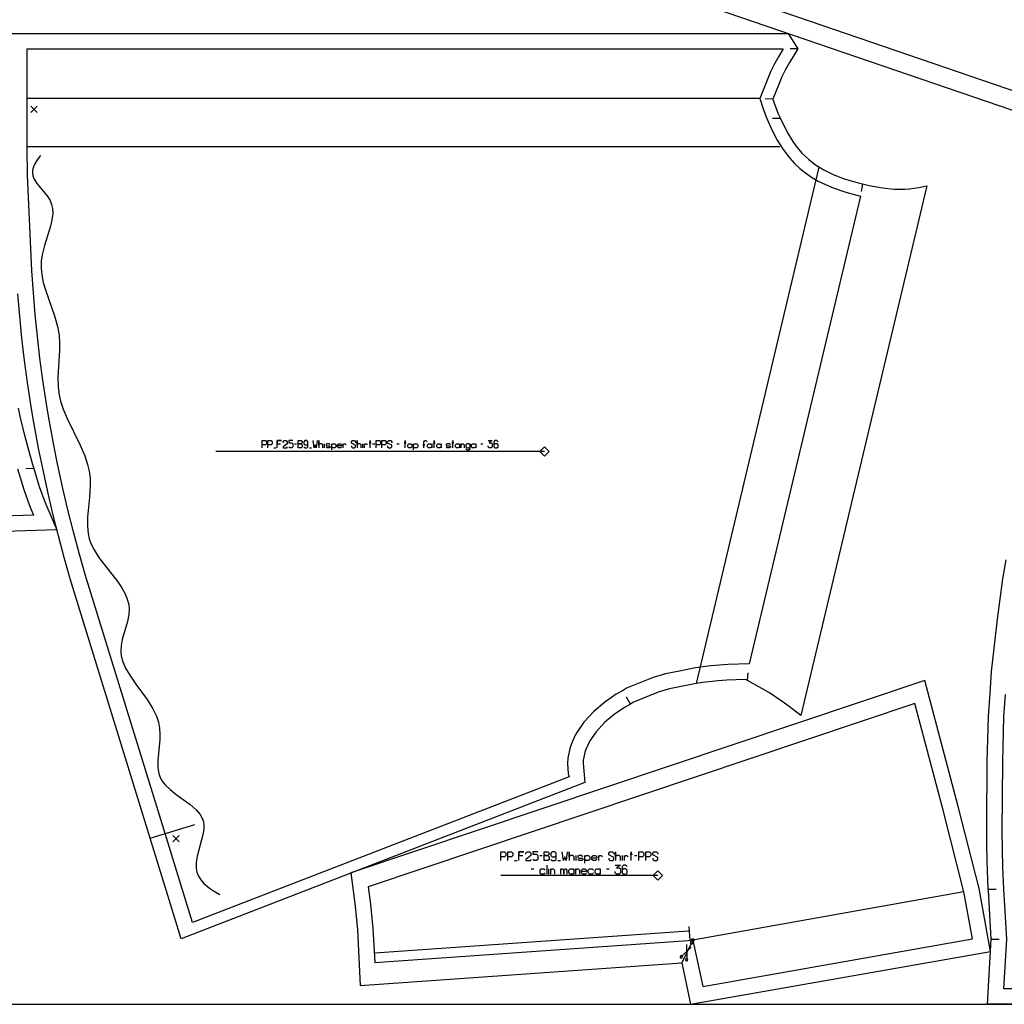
# Model space of a CAD drawing. Extents: x 0 to 2405, y 0 to 1310.
# Tile 4 of 8: x 809 to 1442, y 0 to 633. Entities that reach past the tile are written whole.
import ezdxf

# ---------------------------------------------------------------- set-up
doc = ezdxf.new("R2010")
doc.units = 0

msp = doc.modelspace()

# ---------------------------------------------------------------- linework, layer by layer
for p, q in [((1309.383, 614.57), (1304.383, 614.57)), ((1293.297, 582.267), (1288.302, 582.486)), ((1298.078, 569.765), (1293.078, 569.765)), ((1350.922, 527.847), (1350.068, 522.92)), ((972.048, 357.916), (973.381, 357.916)), ((985.381, 360.583), (986.714, 360.583)), ((995.048, 357.916), (996.381, 357.916)), ((1004.714, 357.916), (1004.714, 360.583)), ((1029.381, 357.916), (1029.381, 360.583)), ((1035.714, 360.583), (1037.048, 360.583)), ((1051.381, 360.583), (1052.714, 360.583)), ((1105.381, 360.583), (1106.714, 360.583)), ((817.62, 344.678), (812.623, 344.518)), ((1276.819, 208.243), (1277.377, 213.211)), ((1201.589, 193.163), (1199.047, 197.468)), ((892.59, 106.964), (921.276, 115.748)), ((1143.203, 95.663), (1144.819, 95.663)), ((1166.628, 92.432), (1166.628, 95.663)), ((1196.515, 92.432), (1196.515, 95.663)), ((1204.189, 95.663), (1205.804, 95.663)), ((1127.048, 92.432), (1128.663, 92.432)), ((1147.848, 89.471), (1147.848, 83.816)), ((1154.916, 92.432), (1156.531, 92.432)), ((1137.751, 87.048), (1139.366, 87.048)), ((1149.059, 83.816), (1149.059, 87.048)), ((1186.216, 87.048), (1187.832, 87.048)), ((1431.877, 73.999), (1436.878, 73.998)), ((1433.787, 41.933), (1438.788, 41.932))]:
    msp.add_line(p, q)
for points in [[(7, 0), (2398.481, 0), (2398.481, 1310), (7, 1310), (7, 0)], [(987.714, 357.916), (987.714, 362.583), (989.714, 362.583), (990.381, 361.916), (990.381, 361.249), (989.714, 360.583), (987.714, 360.583), (989.714, 360.583), (990.381, 359.916), (990.381, 358.583), (989.714, 357.916), (987.714, 357.916)], [(1059.048, 357.916), (1058.381, 358.583), (1058.381, 359.916), (1059.048, 360.583), (1060.381, 360.583), (1061.048, 359.916), (1061.048, 358.583), (1060.381, 357.916), (1059.048, 357.916)], [(1071.714, 357.916), (1071.048, 358.583), (1071.048, 359.916), (1071.714, 360.583), (1073.048, 360.583), (1073.714, 359.916), (1073.714, 360.583), (1073.714, 357.916), (1073.714, 358.583), (1073.048, 357.916), (1071.714, 357.916)], [(1077.714, 357.916), (1077.048, 358.583), (1077.048, 359.916), (1077.714, 360.583), (1079.048, 360.583), (1079.714, 359.916), (1079.714, 360.583), (1079.714, 357.916), (1079.714, 358.583), (1079.048, 357.916), (1077.714, 357.916)], [(1089.714, 357.916), (1089.048, 358.583), (1089.048, 359.916), (1089.714, 360.583), (1091.048, 360.583), (1091.714, 359.916), (1091.714, 360.583), (1091.714, 357.916), (1091.714, 358.583), (1091.048, 357.916), (1089.714, 357.916)], [(1100.048, 357.916), (1099.381, 358.583), (1099.381, 359.916), (1100.048, 360.583), (1101.381, 360.583), (1102.048, 359.916), (1102.048, 360.583), (1102.048, 357.916), (1102.048, 358.583), (1101.381, 357.916), (1100.048, 357.916)], [(1021.701, 84.491), (1024.376, 63.166), (1025.956, 47.906), (1027.796, 12.123), (1234.671, 26.684), (1240.323, 0), (1433.312, 34.03), (1425.999, 74.564), (1412.549, 127.278), (1391.022, 208.288), (1021.701, 84.491)], [(1146.03, 92.432), (1146.03, 98.086), (1148.453, 98.086), (1149.261, 97.279), (1149.261, 96.471), (1148.453, 95.663), (1146.03, 95.663), (1148.453, 95.663), (1149.261, 94.855), (1149.261, 93.24), (1148.453, 92.432), (1146.03, 92.432)], [(1162.791, 83.816), (1161.983, 84.624), (1161.983, 86.24), (1162.791, 87.048), (1164.407, 87.048), (1165.215, 86.24), (1165.215, 87.048), (1165.215, 83.816), (1165.215, 84.624), (1164.407, 83.816), (1162.791, 83.816)], [(1179.754, 83.816), (1178.946, 84.624), (1178.946, 86.24), (1179.754, 87.048), (1181.37, 87.048), (1182.177, 86.24), (1182.177, 87.048), (1182.177, 83.816), (1182.177, 84.624), (1181.37, 83.816), (1179.754, 83.816)]]:
    msp.add_lwpolyline(points, close=True)
for points in [[(1513.326, 1080.987), (1339.942, 1050.327), (1335.427, 1079.945), (1112.436, 1040.591), (1119.589, 1001.301), (1124.121, 972.235), (1124.168, 971.519), (1124.859, 960.721), (1124.898, 960.102), (1124.822, 903.419), (1124.688, 873.451), (1124.254, 816.482), (1124.252, 816.329), (1123.737, 789.356), (1123.076, 766.092), (1121.77, 742.943), (1120.328, 728.593), (1118.274, 714.316), (1113.612, 689.549), (1480.691, 563.727)], [(803.333, 624.572), (1303.178, 624.572), (1309.383, 614.57), (1303.886, 605.842), (1301.323, 601.231), (1299.061, 596.616), (1293.297, 582.267), (1293.93, 580.296), (1296.735, 572.845), (1298.078, 569.765), (1302.402, 560.952), (1306.083, 554.925), (1307.973, 552.278), (1311.877, 547.609), (1316.087, 543.552), (1320.755, 539.95), (1326.02, 536.714), (1332.078, 533.773), (1339.147, 531.092), (1347.5, 528.66), (1350.922, 527.847), (1355.306, 526.806), (1363.861, 525.22), (1371.38, 524.433), (1378.114, 524.334), (1381.251, 524.52), (1387.188, 525.339), (1392.244, 526.585), (1311.247, 185.758), (1303.742, 191.57), (1299.325, 194.789), (1291.018, 200.267), (1286.249, 203.102), (1276.819, 208.243), (1275.631, 208.891), (1263.543, 208.498), (1258.008, 208.111), (1248.125, 206.957), (1242.732, 206.068), (1226.635, 202.866), (1219.371, 200.801), (1203.087, 194.209), (1201.589, 193.163), (1197.728, 191.004), (1191.098, 186.499), (1184.988, 181.271), (1179.527, 175.234), (1175.571, 169.479), (1172.756, 163.524), (1172.273, 162.056), (1171.226, 157.077), (1171.101, 155.04), (1172.164, 142.701), (912.418, 42.212), (892.59, 106.964), (841.168, 273.734), (837.257, 287.489), (833.521, 301.444), (829.98, 315.556), (826.684, 329.617), (823.207, 345.741), (820.791, 357.68), (817.351, 376.646), (815.786, 385.925), (813.65, 399.996), (811.73, 414.233), (810.057, 428.457), (808.629, 442.693), (807.448, 456.944)], [(807.589, 383.401), (809.376, 375.414), (811.412, 367.066), (813.746, 358.196), (816.867, 347.153), (817.62, 344.678), (821.135, 333.136), (824.745, 323.224), (832.606, 305.107), (484.593, 293.994)], [(964.714, 357.916), (964.714, 362.583), (966.714, 362.583), (967.381, 361.916), (967.381, 360.583), (966.714, 359.916), (964.714, 359.916)], [(968.381, 357.916), (968.381, 362.583), (970.381, 362.583), (971.048, 361.916), (971.048, 360.583), (970.381, 359.916), (968.381, 359.916)], [(974.381, 357.916), (974.381, 362.583), (977.048, 362.583), (974.381, 362.583), (974.381, 360.583), (976.381, 360.583)], [(978.048, 361.249), (978.048, 361.916), (978.714, 362.583), (980.048, 362.583), (980.714, 361.916), (980.714, 360.583), (978.048, 358.583), (978.048, 357.916), (980.714, 357.916), (980.714, 358.583)], [(984.381, 362.583), (981.714, 362.583), (981.714, 361.249), (983.714, 361.249), (984.381, 360.583), (984.381, 358.583), (983.714, 357.916), (982.381, 357.916), (981.714, 358.583)], [(991.381, 358.583), (992.048, 357.916), (993.381, 357.916), (994.048, 358.583), (994.048, 361.916), (993.381, 362.583), (992.048, 362.583), (991.381, 361.916), (991.381, 360.583), (992.048, 359.916), (993.381, 359.916), (994.048, 360.583)], [(1000.048, 362.583), (999.381, 357.916), (998.714, 359.916), (998.048, 357.916), (997.381, 362.583)], [(1003.714, 357.916), (1003.714, 359.916), (1003.048, 360.583), (1001.714, 360.583), (1001.048, 359.916), (1001.048, 362.583), (1001.048, 357.916)], [(1022.048, 359.249), (1022.048, 358.583), (1022.714, 357.916), (1024.048, 357.916), (1024.714, 358.583), (1024.714, 359.583), (1022.048, 360.916), (1022.048, 361.916), (1022.714, 362.583), (1024.048, 362.583), (1024.714, 361.916), (1024.714, 361.249)], [(1028.381, 357.916), (1028.381, 359.916), (1027.714, 360.583), (1026.381, 360.583), (1025.714, 359.916), (1025.714, 362.583), (1025.714, 357.916)], [(1034.048, 357.916), (1034.048, 362.583), (1034.048, 361.249), (1033.381, 361.249), (1034.714, 361.249)], [(1038.048, 357.916), (1038.048, 362.583), (1040.048, 362.583), (1040.714, 361.916), (1040.714, 360.583), (1040.048, 359.916), (1038.048, 359.916)], [(1041.714, 357.916), (1041.714, 362.583), (1043.714, 362.583), (1044.381, 361.916), (1044.381, 360.583), (1043.714, 359.916), (1041.714, 359.916)], [(1045.381, 359.249), (1045.381, 358.583), (1046.048, 357.916), (1047.381, 357.916), (1048.048, 358.583), (1048.048, 359.583), (1045.381, 360.916), (1045.381, 361.916), (1046.048, 362.583), (1047.381, 362.583), (1048.048, 361.916), (1048.048, 361.249)], [(1056.714, 357.916), (1056.714, 362.583), (1056.714, 361.249), (1056.048, 361.249), (1057.381, 361.249)], [(1068.714, 357.916), (1068.714, 359.916), (1069.381, 359.916), (1068.048, 359.916), (1068.714, 359.916), (1068.714, 361.916), (1069.381, 362.583), (1070.048, 362.583), (1070.714, 361.916)], [(1075.381, 357.916), (1075.381, 362.583), (1075.381, 361.249), (1074.714, 361.249), (1076.048, 361.249)], [(1087.381, 357.916), (1087.381, 362.583), (1087.381, 361.249), (1086.714, 361.249), (1088.048, 361.249)], [(1110.048, 362.583), (1112.714, 362.583), (1110.714, 361.249), (1112.048, 361.249), (1112.714, 360.583), (1112.714, 358.583), (1112.048, 357.916), (1110.714, 357.916), (1110.048, 358.583), (1110.048, 359.249)], [(1116.381, 361.916), (1115.714, 362.583), (1114.381, 362.583), (1113.714, 361.916), (1113.714, 358.583), (1114.381, 357.916), (1115.714, 357.916), (1116.381, 358.583), (1116.381, 359.916), (1115.714, 360.583), (1114.381, 360.583), (1113.714, 359.916)], [(1008.381, 359.916), (1007.714, 360.583), (1006.381, 360.583), (1005.714, 360.116), (1005.714, 359.583), (1006.381, 359.249), (1007.714, 359.249), (1008.381, 358.916), (1008.381, 358.383), (1007.714, 357.916), (1006.381, 357.916), (1005.714, 358.583)], [(1009.381, 356.583), (1009.381, 360.583), (1009.381, 359.916), (1010.048, 360.583), (1011.381, 360.583), (1012.048, 359.916), (1012.048, 358.583), (1011.381, 357.916), (1010.048, 357.916), (1009.381, 358.583)], [(1015.714, 358.583), (1015.048, 357.916), (1013.714, 357.916), (1013.048, 358.583), (1013.048, 359.916), (1013.714, 360.583), (1015.048, 360.583), (1015.714, 359.916), (1015.714, 359.249), (1013.048, 359.249)], [(1016.714, 357.916), (1016.714, 360.583), (1016.714, 359.916), (1017.381, 360.583), (1018.048, 360.583), (1018.714, 359.916)], [(1030.381, 357.916), (1030.381, 360.583), (1030.381, 359.916), (1031.048, 360.583), (1031.714, 360.583), (1032.381, 359.916)], [(1062.048, 356.583), (1062.048, 360.583), (1062.048, 359.916), (1062.714, 360.583), (1064.048, 360.583), (1064.714, 359.916), (1064.714, 358.583), (1064.048, 357.916), (1062.714, 357.916), (1062.048, 358.583)], [(1085.714, 359.916), (1085.048, 360.583), (1083.714, 360.583), (1083.048, 360.116), (1083.048, 359.583), (1083.714, 359.249), (1085.048, 359.249), (1085.714, 358.916), (1085.714, 358.383), (1085.048, 357.916), (1083.714, 357.916), (1083.048, 358.583)], [(1092.714, 357.916), (1092.714, 360.583), (1092.714, 359.916), (1093.381, 360.583), (1094.048, 360.583), (1094.714, 359.916), (1094.714, 357.916)], [(1095.714, 357.249), (1096.381, 356.583), (1097.714, 356.583), (1098.381, 357.249), (1098.381, 360.583), (1098.381, 359.916), (1097.714, 360.583), (1096.381, 360.583), (1095.714, 359.916), (1095.714, 358.583), (1096.381, 357.916), (1097.714, 357.916), (1098.381, 358.583)], [(1903.936, 0), (1431.265, 0), (1431.265, 0), (1433.787, 41.933), (1431.902, 73.401), (1431.877, 73.999), (1431.12, 92.101), (1430.923, 102.995), (1430.866, 115.957), (1431.157, 155.955), (1431.909, 185.396), (1432.985, 199.871), (1433.835, 214.121), (1437.704, 247.827), (1441.164, 273.591), (1443.403, 285.833)], [(1118.163, 92.432), (1118.163, 98.086), (1120.586, 98.086), (1121.394, 97.279), (1121.394, 95.663), (1120.586, 94.855), (1118.163, 94.855)], [(1122.605, 92.432), (1122.605, 98.086), (1125.028, 98.086), (1125.836, 97.279), (1125.836, 95.663), (1125.028, 94.855), (1122.605, 94.855)], [(1129.875, 92.432), (1129.875, 98.086), (1133.106, 98.086), (1129.875, 98.086), (1129.875, 95.663), (1132.298, 95.663)], [(1134.318, 96.471), (1134.318, 97.279), (1135.125, 98.086), (1136.741, 98.086), (1137.549, 97.279), (1137.549, 95.663), (1134.318, 93.24), (1134.318, 92.432), (1137.549, 92.432), (1137.549, 93.24)], [(1141.991, 98.086), (1138.76, 98.086), (1138.76, 96.471), (1141.184, 96.471), (1141.991, 95.663), (1141.991, 93.24), (1141.184, 92.432), (1139.568, 92.432), (1138.76, 93.24)], [(1150.473, 93.24), (1151.281, 92.432), (1152.896, 92.432), (1153.704, 93.24), (1153.704, 97.279), (1152.896, 98.086), (1151.281, 98.086), (1150.473, 97.279), (1150.473, 95.663), (1151.281, 94.855), (1152.896, 94.855), (1153.704, 95.663)], [(1160.974, 98.086), (1160.166, 92.432), (1159.358, 94.855), (1158.55, 92.432), (1157.743, 98.086)], [(1165.416, 92.432), (1165.416, 94.855), (1164.609, 95.663), (1162.993, 95.663), (1162.185, 94.855), (1162.185, 98.086), (1162.185, 92.432)], [(1171.071, 94.855), (1170.263, 95.663), (1168.647, 95.663), (1167.84, 95.098), (1167.84, 94.451), (1168.647, 94.048), (1170.263, 94.048), (1171.071, 93.644), (1171.071, 92.997), (1170.263, 92.432), (1168.647, 92.432), (1167.84, 93.24)], [(1172.282, 90.816), (1172.282, 95.663), (1172.282, 94.855), (1173.09, 95.663), (1174.706, 95.663), (1175.513, 94.855), (1175.513, 93.24), (1174.706, 92.432), (1173.09, 92.432), (1172.282, 93.24)], [(1179.956, 93.24), (1179.148, 92.432), (1177.533, 92.432), (1176.725, 93.24), (1176.725, 94.855), (1177.533, 95.663), (1179.148, 95.663), (1179.956, 94.855), (1179.956, 94.048), (1176.725, 94.048)], [(1181.168, 92.432), (1181.168, 95.663), (1181.168, 94.855), (1181.976, 95.663), (1182.783, 95.663), (1183.591, 94.855)], [(1187.63, 94.048), (1187.63, 93.24), (1188.438, 92.432), (1190.053, 92.432), (1190.861, 93.24), (1190.861, 94.451), (1187.63, 96.067), (1187.63, 97.279), (1188.438, 98.086), (1190.053, 98.086), (1190.861, 97.279), (1190.861, 96.471)], [(1195.304, 92.432), (1195.304, 94.855), (1194.496, 95.663), (1192.88, 95.663), (1192.073, 94.855), (1192.073, 98.086), (1192.073, 92.432)], [(1197.727, 92.432), (1197.727, 95.663), (1197.727, 94.855), (1198.535, 95.663), (1199.342, 95.663), (1200.15, 94.855)], [(1202.17, 92.432), (1202.17, 98.086), (1202.17, 96.471), (1201.362, 96.471), (1202.977, 96.471)], [(1207.016, 92.432), (1207.016, 98.086), (1209.439, 98.086), (1210.247, 97.279), (1210.247, 95.663), (1209.439, 94.855), (1207.016, 94.855)], [(1211.459, 92.432), (1211.459, 98.086), (1213.882, 98.086), (1214.69, 97.279), (1214.69, 95.663), (1213.882, 94.855), (1211.459, 94.855)], [(1215.901, 94.048), (1215.901, 93.24), (1216.709, 92.432), (1218.325, 92.432), (1219.133, 93.24), (1219.133, 94.451), (1215.901, 96.067), (1215.901, 97.279), (1216.709, 98.086), (1218.325, 98.086), (1219.133, 97.279), (1219.133, 96.471)], [(1191.871, 89.471), (1195.102, 89.471), (1192.678, 87.855), (1194.294, 87.855), (1195.102, 87.048), (1195.102, 84.624), (1194.294, 83.816), (1192.678, 83.816), (1191.871, 84.624), (1191.871, 85.432)], [(1199.544, 88.663), (1198.737, 89.471), (1197.121, 89.471), (1196.313, 88.663), (1196.313, 84.624), (1197.121, 83.816), (1198.737, 83.816), (1199.544, 84.624), (1199.544, 86.24), (1198.737, 87.048), (1197.121, 87.048), (1196.313, 86.24)], [(1146.636, 84.624), (1145.828, 83.816), (1144.213, 83.816), (1143.405, 84.624), (1143.405, 86.24), (1144.213, 87.048), (1145.828, 87.048), (1146.636, 86.24)], [(1150.271, 83.816), (1150.271, 87.048), (1150.271, 86.24), (1151.079, 87.048), (1151.886, 87.048), (1152.694, 86.24), (1152.694, 83.816)], [(1156.733, 83.816), (1156.733, 87.048), (1156.733, 86.24), (1157.541, 87.048), (1157.945, 87.048), (1158.752, 86.24), (1158.752, 83.816), (1158.752, 86.24), (1159.56, 87.048), (1159.964, 87.048), (1160.772, 86.24), (1160.772, 83.816)], [(1166.426, 83.816), (1166.426, 87.048), (1166.426, 86.24), (1167.234, 87.048), (1168.042, 87.048), (1168.849, 86.24), (1168.849, 83.816)], [(1173.292, 84.624), (1172.484, 83.816), (1170.869, 83.816), (1170.061, 84.624), (1170.061, 86.24), (1170.869, 87.048), (1172.484, 87.048), (1173.292, 86.24), (1173.292, 85.432), (1170.061, 85.432)], [(1177.735, 84.624), (1176.927, 83.816), (1175.312, 83.816), (1174.504, 84.624), (1174.504, 86.24), (1175.312, 87.048), (1176.927, 87.048), (1177.735, 86.24)]]:
    msp.add_lwpolyline(points)
at = {"layer": '1'}
for p, q in [((1284.798, 582.571), (813.333, 582.571)), ((815.764, 577.748), (819.764, 573.748)), ((815.764, 573.748), (819.764, 577.748)), ((1297.697, 551.571), (813.333, 551.571)), ((1244.182, 206.308), (1323.126, 538.493)), ((1146.313, 355.583), (934.783, 355.583)), ((907.138, 108.486), (911.138, 104.486)), ((907.138, 104.486), (911.138, 108.486)), ((1219.133, 82.817), (1118.163, 82.817)), ((1416.222, 72.444), (1241.815, 41.222)), ((1238.973, 47.038), (1037.056, 32.81)), ((1239.097, 50.07), (1239.8, 41.098)), ((1240.953, 39.633), (1234.659, 26.72)), ((1237.718, 38.505), (1237.848, 28.962)), ((1240.647, 36.746), (1234.3, 30.504))]:
    msp.add_line(p, q, dxfattribs=at)
for points in [[(1505.921, 1069.524), (1331.601, 1038.698), (1327.085, 1068.319), (1124.076, 1032.492), (1129.449, 1002.976), (1134.072, 973.328), (1134.899, 960.407), (1134.823, 903.407), (1134.688, 873.407), (1134.255, 816.407), (1133.736, 789.167), (1133.069, 765.675), (1131.742, 742.157), (1130.258, 727.39), (1128.143, 712.686), (1125.415, 698.19), (1475.784, 578.096)], [(822.092, 546.112), (819.787, 543.17), (818.304, 540.732), (817.425, 538.769), (816.833, 536.515), (816.752, 534.798), (817.054, 533.016), (817.982, 530.713), (819.693, 528.03), (826.204, 520.115), (828.149, 516.988), (829.134, 514.465), (829.677, 511.864), (829.831, 508.656), (829.4, 504.557), (828.506, 500.552), (824.571, 488.096), (823.021, 482.123), (822.428, 477.958), (822.36, 473.571), (822.797, 469.243), (823.784, 464.392), (825.36, 458.965), (831.061, 442.891), (832.995, 436.06), (833.962, 430.371), (834.26, 425.101), (834.213, 420.745), (833.22, 403.266), (833.351, 397.089), (833.999, 391.967), (834.912, 388.035), (836.597, 382.873), (839.15, 376.768), (847.531, 359.663), (850.482, 352.765), (852.28, 347.309), (853.275, 343.016), (853.855, 338.509), (853.952, 333.69), (853.483, 326.297), (852.262, 313.418), (852.191, 307.642), (852.643, 302.944), (853.388, 299.51), (854.482, 296.33), (856.43, 292.317), (859.111, 288.025), (860.748, 285.727), (871.667, 271.747), (874.334, 267.802), (876.634, 263.591), (877.857, 260.598), (878.732, 257.158), (879.037, 254.122), (878.863, 250.823), (877.95, 246.248), (874.629, 234.703), (873.871, 230.734), (873.697, 226.933), (873.99, 224.239), (875.022, 220.297), (876.78, 216.195), (879.385, 211.668), (883.36, 205.942), (890.669, 196.002), (894.365, 190.128), (896.638, 185.386), (897.911, 181.589), (898.658, 177.637), (898.849, 173.642), (898.733, 170.305), (897.525, 156.777), (897.596, 152.126), (898.2, 148.472), (899.085, 145.899), (900.32, 143.631), (902.459, 140.908), (905.364, 138.124), (909.358, 134.983), (918.198, 128.586), (922.207, 125.104), (924.673, 122.187), (926.066, 119.762), (926.864, 117.309), (927.135, 115.136), (927.085, 112.638), (926.534, 108.997), (922.872, 95.275), (922.177, 90.946), (922.158, 87.494), (922.593, 85.032), (923.586, 82.51), (925.16, 80.066), (927.176, 77.806), (930.787, 74.762), (933.422, 72.964), (937.438, 70.613)], [(807.269, 344.346), (811.25, 331.181), (814.957, 320.782), (817.51, 314.629), (495.52, 304.347)], [(1900.691, 9.999), (1441.885, 9.999), (1441.885, 9.999), (1443.806, 41.93), (1441.885, 73.999), (1441.217, 88.251), (1440.859, 111.106), (1441.157, 155.912), (1441.894, 184.896), (1442.963, 199.19)]]:
    msp.add_lwpolyline(points, dxfattribs=at)
for points in [[(813.333, 582.571), (813.333, 614.571), (1299.931, 614.571), (1296.995, 609.91), (1294.233, 604.94), (1291.746, 599.866), (1284.798, 582.571), (1286.979, 575.928), (1289.352, 569.765), (1292.595, 562.52), (1296.081, 555.872), (1299.899, 549.797), (1304.137, 544.275), (1307.237, 540.888), (1310.589, 537.731), (1314.218, 534.797), (1318.15, 532.079), (1322.411, 529.57), (1327.026, 527.265), (1332.022, 525.156), (1340.287, 522.347), (1349.554, 519.944), (1278.02, 218.941), (1264.292, 218.552), (1253.298, 217.704), (1243.443, 216.34), (1233.135, 214.404), (1224.261, 212.587), (1216.125, 210.274), (1199.093, 203.379), (1196.52, 201.749), (1192.496, 199.539), (1185.018, 194.456), (1178.001, 188.453), (1171.663, 181.445), (1167.061, 174.752), (1166.129, 173.079), (1163.43, 167.172), (1162.602, 164.657), (1161.289, 158.414), (1161.076, 154.919), (1161.628, 148.507), (1162.107, 146.315), (919.715, 52.539), (902.146, 109.91), (850.755, 276.574), (846.877, 290.222), (843.182, 304.029), (839.68, 317.989), (836.421, 331.898), (833.009, 347.724), (830.593, 359.662), (827.212, 378.309), (825.648, 387.587), (823.537, 401.496), (821.641, 415.568), (819.99, 429.624), (818.58, 443.69), (817.414, 457.769), (816.495, 471.855), (813.624, 533.406), (813.333, 550.571), (813.333, 582.571)], [(1146.313, 352.583), (1149.313, 355.583), (1146.313, 358.583), (1143.313, 355.583), (1146.313, 352.583)], [(1032.897, 75.589), (1034.31, 64.321), (1035.931, 48.68), (1037.056, 26.81), (1241.815, 41.222), (1248.105, 11.528), (1421.69, 42.136), (1416.222, 72.444), (1402.861, 124.806), (1384.611, 193.483), (1032.897, 75.589)], [(1219.133, 85.817), (1222.133, 82.817), (1219.133, 79.817), (1216.133, 82.817), (1219.133, 85.817)], [(1240.953, 38.883), (1241.379, 38.999), (1241.703, 39.48), (1241.703, 39.633), (1241.587, 40.059), (1241.105, 40.383), (1240.953, 40.383), (1240.526, 40.267), (1240.203, 39.785), (1240.203, 39.633), (1240.319, 39.206), (1240.8, 38.883), (1240.953, 38.883)], [(1241.815, 42.222), (1242.815, 41.222), (1241.815, 40.222), (1240.815, 41.222), (1241.815, 42.222)], [(1233.762, 31.027), (1233.548, 30.641), (1233.667, 30.073), (1233.777, 29.967), (1234.163, 29.752), (1234.731, 29.872), (1234.837, 29.981), (1235.052, 30.368), (1234.932, 30.935), (1234.823, 31.042), (1234.436, 31.256), (1233.869, 31.137), (1233.762, 31.027)], [(1237.177, 29.149), (1236.963, 28.762), (1237.082, 28.195), (1237.191, 28.088), (1237.578, 27.874), (1238.146, 27.993), (1238.252, 28.103), (1238.466, 28.489), (1238.347, 29.057), (1238.238, 29.163), (1237.851, 29.378), (1237.283, 29.258), (1237.177, 29.149)]]:
    msp.add_lwpolyline(points, close=True, dxfattribs=at)

doc.saveas('drawing.dxf')
